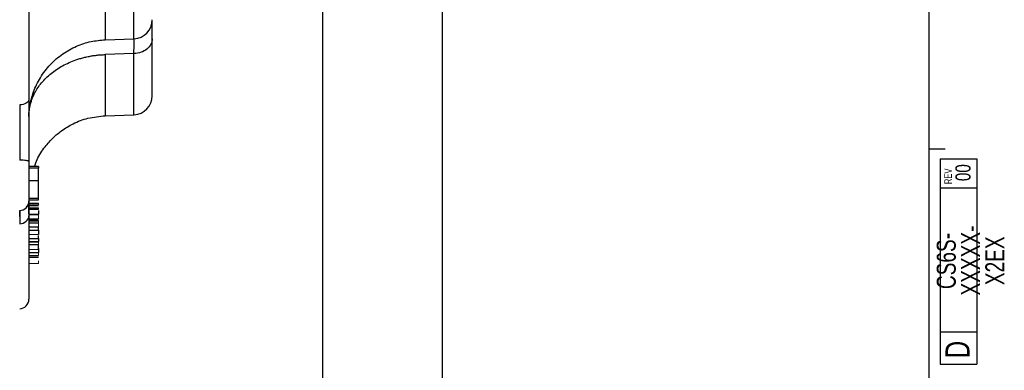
# Model space of a CAD drawing. Header units: inches. Extents: x 0.3 to 34.1, y 0.2 to 21.7.
# Tile 20 of 26: x 26.3 to 34.1, y 5.7 to 8.4. Entities that reach past the tile are written whole.
import ezdxf

# ---------------------------------------------------------------- set-up
doc = ezdxf.new("R2010")
doc.units = ezdxf.units.IN
doc.header["$MEASUREMENT"] = 0
doc.layers.add('SLD-0', color=7, linetype='Continuous', lineweight=25)
doc.styles.add('SLDTEXTSTYLE0', font='TXT', dxfattribs={"width": 0.75})
doc.dimstyles.new('SLDDIMSTYLE0', dxfattribs={"dimtxt": 0.125, "dimasz": 0.13, "dimexe": 0, "dimexo": 0.0625, "dimgap": 0.03125, "dimtad": 0, "dimtih": 1, "dimtoh": 1, "dimlfac": 0.8, "dimrnd": 1e-09, "dimzin": 12, "dimdsep": 46, "dimtxsty": 'SLDTEXTSTYLE0', "dimsah": 1, "dimcen": 0.09, "dimadec": 0, "dimazin": 3, "dimtfac": 1, "dimtofl": 0, "dimtmove": 0, "dimatfit": 3, "dimfxl": 1, "dimfrac": 2, "dimtolj": 1, "dimtzin": 12, "dimarcsym": 0})
doc.dimstyles.new('SLDDIMSTYLE1', dxfattribs={"dimtxt": 0.125, "dimasz": 0.13, "dimexe": 0, "dimexo": 0.0625, "dimgap": 0.03125, "dimtad": 0, "dimtih": 1, "dimtoh": 1, "dimlfac": 0.8, "dimrnd": 1e-09, "dimzin": 4, "dimdsep": 46, "dimtxsty": 'SLDTEXTSTYLE0', "dimsah": 1, "dimcen": 0.09, "dimadec": 0, "dimazin": 1, "dimtfac": 1, "dimtofl": 0, "dimtmove": 0, "dimatfit": 3, "dimfxl": 1, "dimfrac": 2, "dimtolj": 1, "dimtzin": 12, "dimarcsym": 0})

# ---------------------------------------------------------------- blocks, each defined once
blk = doc.blocks.new('SW_NOTE_0')
at = {"color": 0, "linetype": 'Continuous', "lineweight": 0, "char_height": 0.15, "attachment_point": 2, "rotation": 90, "style": 'SLDTEXTSTYLE0'}
for s, insert in [('XXXXX-', (-0.0017, 0.2684)), ('CS6S-', (-0.1934, 0.2648)), ('X2EX', (0.19, 0.2667))]:
    blk.add_mtext(s, dxfattribs=dict(at, insert=insert))
blk = doc.blocks.new('_D_10')
at = {"layer": 'SLD-0'}
for p, q in [((23.2396, 13.7484), (28.8595, 13.7484)), ((28.7345, 13.7484), (28.7345, 9.6052)), ((28.4805, 9.5798), (28.4424, 9.5798)), ((28.4424, 9.5798), (28.4424, 9.3814)), ((28.9885, 9.5798), (29.0266, 9.5798)), ((29.0266, 9.5798), (29.0266, 9.3814)), ((28.4424, 9.3814), (28.4805, 9.3814)), ((29.0266, 9.3814), (28.9885, 9.3814)), ((28.7345, 4.6187), (28.7345, 9.1944)), ((26.2937, 4.6187), (28.8595, 4.6187))]:
    blk.add_line(p, q, dxfattribs=at)
for points in [[(28.7345, 13.7484), (28.7145, 13.6184), (28.7545, 13.6184)], [(28.7345, 4.6187), (28.7545, 4.7487), (28.7145, 4.7487)]]:
    blk.add_solid(points, dxfattribs=at)
at = {"layer": 'SLD-0', "char_height": 0.125, "attachment_point": 1, "style": 'SLDTEXTSTYLE0'}
for s, insert in [('185.52', (28.4805, 9.5425)), ('7.30', (28.5729, 9.3555))]:
    blk.add_mtext(s, dxfattribs=dict(at, insert=insert))
blk = doc.blocks.new('_D_11')
at = {"layer": 'SLD-0'}
for p, q in [((23.2396, 13.7484), (29.8044, 13.7484)), ((29.6794, 13.7484), (29.6794, 9.2643)), ((29.4254, 9.2389), (29.3873, 9.2389)), ((29.3873, 9.2389), (29.3873, 9.0405)), ((29.9334, 9.2389), (29.9715, 9.2389)), ((29.9715, 9.2389), (29.9715, 9.0405)), ((29.3873, 9.0405), (29.4254, 9.0405)), ((29.9715, 9.0405), (29.9334, 9.0405)), ((29.6794, 3.0687), (29.6794, 8.8534)), ((22.4624, 3.0687), (29.8044, 3.0687))]:
    blk.add_line(p, q, dxfattribs=at)
for points in [[(29.6794, 13.7484), (29.6594, 13.6184), (29.6994, 13.6184)], [(29.6794, 3.0687), (29.6994, 3.1987), (29.6594, 3.1987)]]:
    blk.add_solid(points, dxfattribs=at)
at = {"layer": 'SLD-0', "char_height": 0.125, "attachment_point": 1, "style": 'SLDTEXTSTYLE0'}
for s, insert in [('217.01', (29.4254, 9.2016)), ('8.54', (29.5178, 9.0146))]:
    blk.add_mtext(s, dxfattribs=dict(at, insert=insert))

msp = doc.modelspace()

# ---------------------------------------------------------------- linework, layer by layer
at = {"color": 8, "linetype": 'Continuous', "lineweight": 25}
for p, q in [((27.242, 8.2794), (27.242, 9.0721)), ((27.015, 8.1545), (27.015, 7.6715)), ((27.242, 7.6795), (27.242, 8.1624))]:
    msp.add_line(p, q, dxfattribs=at)
at = {"color": 7, "linetype": 'Continuous', "lineweight": 25}
for p, q in [((27.0148, 8.2715), (27.242, 8.2794)), ((27.242, 8.1624), (27.015, 8.1545)), ((27.015, 7.6715), (27.242, 7.6795)), ((26.4118, 7.3107), (26.4118, 6.9976)), ((26.4868, 7.2708), (26.4118, 7.2708)), ((26.4868, 7.2563), (26.4118, 7.2563)), ((26.4868, 7.1591), (26.4868, 7.2563)), ((26.4118, 7.1591), (26.4868, 7.1591)), ((26.4118, 7.0211), (26.4868, 7.0211)), ((26.4118, 7.0062), (26.4868, 7.0062)), ((26.4868, 6.9786), (26.4118, 6.9786)), ((26.4118, 6.9337), (26.4868, 6.9337)), ((26.4118, 6.8515), (26.4868, 6.8515)), ((26.4868, 6.8409), (26.4868, 6.8446)), ((26.4868, 6.8382), (26.4118, 6.8382)), ((26.4118, 6.8258), (26.4868, 6.8258)), ((26.4118, 6.7939), (26.4868, 6.7939)), ((26.4118, 6.7934), (26.4868, 6.7934)), ((26.4118, 6.7672), (26.4868, 6.7672)), ((26.4868, 6.7672), (26.4868, 6.7904)), ((26.4118, 6.7014), (26.4868, 6.7014)), ((26.4868, 6.7014), (26.4868, 6.7258)), ((26.4118, 6.6768), (26.4868, 6.6768)), ((26.4118, 6.6547), (26.4868, 6.6547)), ((26.4118, 6.5902), (26.4868, 6.5902)), ((26.4118, 6.5689), (26.4868, 6.5689)), ((26.4118, 6.5558), (26.4868, 6.5558))]:
    msp.add_line(p, q, dxfattribs=at)
at = {"color": 144, "linetype": 'Continuous', "lineweight": 18}
for p, q in [((26.4118, 6.9683), (26.4868, 6.9683)), ((26.4118, 6.96), (26.4868, 6.96)), ((26.4868, 6.9588), (26.4118, 6.9588)), ((26.4118, 6.9444), (26.4868, 6.9444)), ((26.4868, 6.9354), (26.4118, 6.9354)), ((26.4868, 6.9444), (26.4868, 6.9384)), ((26.4118, 6.8934), (26.4868, 6.8934)), ((26.4868, 6.8905), (26.4118, 6.8905)), ((26.4118, 6.8883), (26.4868, 6.8883)), ((26.4868, 6.8583), (26.4118, 6.8583)), ((26.4118, 6.7328), (26.4868, 6.7328)), ((26.4118, 6.6796), (26.4868, 6.6796)), ((26.4868, 6.6536), (26.4118, 6.6536)), ((26.4868, 6.6512), (26.4118, 6.6512)), ((26.4118, 6.6152), (26.4868, 6.6152)), ((26.4118, 6.5515), (26.4868, 6.5515)), ((26.4868, 6.5047), (26.4118, 6.5047))]:
    msp.add_line(p, q, dxfattribs=at)
at = {"color": 7, "linetype": 'Continuous', "lineweight": 25}
for centre, radius, start in [((27.2368, 8.4293), 0.15, 272), ((27.2368, 7.8294), 0.15, 271.99999), ((26.3368, 6.9976), 0.075, 272), ((26.3368, 6.2219), 0.075, 272)]:
    msp.add_arc(centre, radius, start, 0, dxfattribs=at)
for points, knots in [([(26.4118, 11.9994), (26.4118, 11.988), (26.4118, 11.9654), (26.4118, 11.9311), (26.4118, 11.8966), (26.4118, 11.8619), (26.4118, 11.8269), (26.4118, 11.7917), (26.4118, 11.7563), (26.4118, 11.7206), (26.4118, 11.6846), (26.4118, 11.6485), (26.4118, 11.6121), (26.4118, 11.5755), (26.4118, 11.4684), (26.4118, 11.2871), (26.4118, 11.024), (26.4118, 10.7522), (26.4118, 10.472), (26.4118, 10.1872), (26.4118, 9.8995), (26.4118, 9.6117), (26.4118, 9.3269), (26.4118, 9.0467), (26.4118, 8.775), (26.4118, 8.5118), (26.4118, 8.3198), (26.4118, 8.1919), (26.4118, 8.1245), (26.4118, 8.0578), (26.4118, 7.992), (26.4118, 7.927), (26.4118, 7.8627), (26.4118, 7.8206), (26.4118, 7.7995)], [0, 0, 0, 0, 0.0092393, 0.0184723, 0.0277, 0.0369236, 0.0461443, 0.0553632, 0.0645816, 0.0738006, 0.0830212, 0.0922448, 0.1014724, 0.1107053, 0.1199445, 0.1820216, 0.2441099, 0.3076878, 0.3712773, 0.4356331, 0.5000007, 0.5643565, 0.6287242, 0.6923019, 0.7558916, 0.8179684, 0.880057, 0.8972075, 0.9143403, 0.9314629, 0.9485827, 0.9657072, 0.9828438, 1, 1, 1, 1]), ([(27.3868, 8.2797), (27.3868, 8.312), (27.3868, 8.3741), (27.3868, 8.4058), (27.3868, 8.421)], [0, 0, 0, 0, 0.519188, 1, 1, 1, 1]), ([(26.4118, 7.6652), (26.4121, 7.678), (26.4128, 7.7027), (26.419, 7.748), (26.4299, 7.8), (26.4479, 7.8593), (26.4723, 7.9176), (26.5128, 7.9922), (26.5781, 8.0782), (26.6759, 8.1629), (26.7855, 8.2235), (26.8998, 8.2614), (26.9773, 8.2682), (27.015, 8.2715)], [0, 0, 0, 0, 0.079113, 0.153787, 0.220528, 0.28058, 0.34025, 0.4021, 0.528324, 0.652943, 0.774186, 0.890338, 1, 1, 1, 1]), ([(27.3868, 8.2797), (27.3868, 8.2647), (27.383, 8.2497), (27.3687, 8.2218), (27.358, 8.209), (27.3313, 8.1874), (27.3153, 8.1786), (27.2803, 8.1664), (27.2612, 8.163), (27.242, 8.1624)], [0, 0, 0, 0, 0.25, 0.25, 0.5, 0.5, 0.75, 0.75, 1, 1, 1, 1]), ([(27.242, 8.1624), (27.2421, 8.1807), (27.2423, 8.2147), (27.2425, 8.2552), (27.2425, 8.2709), (27.2425, 8.2796)], [0, 0, 0, 0, 0.342081, 0.637532, 1, 1, 1, 1]), ([(27.3868, 7.8294), (27.3868, 7.8294), (27.3868, 7.8295), (27.3868, 7.8309), (27.3868, 7.8337), (27.3868, 7.8384), (27.3868, 7.8464), (27.3868, 7.86), (27.3868, 7.8774), (27.3868, 7.9054), (27.3868, 7.9405), (27.3868, 7.9823), (27.3868, 8.028), (27.3868, 8.0922), (27.3868, 8.1557), (27.3868, 8.2023), (27.3868, 8.2283), (27.3868, 8.2563), (27.3868, 8.2734), (27.3868, 8.2797)], [0, 0, 0, 0, 0.0203, 0.064876, 0.10028, 0.129625, 0.194426, 0.259225, 0.323127, 0.386906, 0.514538, 0.576581, 0.638512, 0.76244, 0.88121, 0.899292, 0.940559, 0.977881, 1, 1, 1, 1]), ([(26.4118, 7.6652), (26.4118, 7.6701), (26.412, 7.6799), (26.4128, 7.6945), (26.4142, 7.709), (26.4161, 7.7233), (26.4186, 7.7376), (26.4215, 7.7518), (26.4251, 7.7659), (26.4291, 7.7799), (26.4337, 7.7939), (26.4387, 7.8077), (26.4444, 7.8215), (26.4505, 7.8351), (26.4694, 7.8733), (26.5094, 7.9335), (26.5844, 8.0074), (26.6761, 8.0687), (26.7561, 8.1042), (26.8141, 8.1229), (26.8464, 8.1317), (26.8791, 8.1392), (26.9123, 8.1452), (26.9461, 8.1498), (26.9803, 8.1531), (27.0034, 8.154), (27.015, 8.1545)], [0, 0, 0, 0, 0.019536, 0.038963, 0.058287, 0.077527, 0.096705, 0.115844, 0.134964, 0.154084, 0.173219, 0.192383, 0.211591, 0.230856, 0.250192, 0.37508, 0.500011, 0.624934, 0.74983, 0.78558, 0.821152, 0.856639, 0.892144, 0.927798, 0.963686, 1, 1, 1, 1]), ([(26.4118, 7.7995), (26.4118, 7.7945), (26.4118, 7.7844), (26.4118, 7.7689), (26.4118, 7.7532), (26.4118, 7.7372), (26.4118, 7.7209), (26.4118, 7.7045), (26.4118, 7.6739), (26.4118, 7.6282), (26.4118, 7.5665), (26.4118, 7.5032), (26.4118, 7.4498), (26.4118, 7.4069), (26.4118, 7.3748), (26.4118, 7.3426), (26.4118, 7.3213), (26.4118, 7.3107)], [0, 0, 0, 0, 0.035675, 0.071324, 0.106972, 0.142644, 0.178364, 0.214157, 0.250048, 0.374994, 0.500045, 0.624895, 0.74997, 0.812525, 0.87496, 0.937407, 1, 1, 1, 1]), ([(26.3394, 7.7567), (26.3395, 7.7123), (26.3395, 7.6633), (26.3396, 7.5659), (26.3396, 7.5182), (26.3395, 7.4388), (26.3395, 7.408), (26.3395, 7.3582), (26.3394, 7.3391), (26.3394, 7.3202)], [-1.040161, -1.040161, -1.040161, -1.040161, -0.910141, -0.910141, -0.702109, -0.702109, -0.369257, -0.369257, 0, 0, 0, 0]), ([(26.4158, 7.7118), (26.4158, 7.7174), (26.4158, 7.7245), (26.4176, 7.7314), (26.418, 7.7328)], [0, 0, 0, 0, 0.788737, 1, 1, 1, 1]), ([(26.4573, 7.2708), (26.4635, 7.2895), (26.4823, 7.3458), (26.534, 7.4222), (26.6002, 7.4974), (26.6745, 7.5593), (26.7657, 7.6138), (26.8817, 7.6584), (26.9691, 7.667), (27.015, 7.6715)], [0, 0, 0, 0, 0.081085, 0.243656, 0.374712, 0.493446, 0.639908, 0.811051, 1, 1, 1, 1]), ([(26.4118, 7.3107), (26.4118, 7.3119), (26.4099, 7.3131), (26.4027, 7.3154), (26.3974, 7.3164), (26.3841, 7.3182), (26.3761, 7.3189), (26.3585, 7.3199), (26.349, 7.3202), (26.3394, 7.3202)], [0, 0, 0, 0, 0.25, 0.25, 0.5, 0.5, 0.75, 0.75, 1, 1, 1, 1]), ([(26.4868, 7.2695), (26.4868, 7.2698), (26.4868, 7.2704), (26.4868, 7.271), (26.4868, 7.2713), (26.4868, 7.2715), (26.4868, 7.271), (26.4868, 7.2696), (26.4868, 7.2674), (26.4868, 7.2644), (26.4868, 7.2608), (26.4868, 7.2578), (26.4868, 7.2563)], [0, 0, 0, 0, 0.048705, 0.099747, 0.154145, 0.212744, 0.332736, 0.46179, 0.596535, 0.730545, 0.868684, 1, 1, 1, 1]), ([(26.4868, 7.0211), (26.4868, 7.0267), (26.4868, 7.0356), (26.4868, 7.057), (26.4868, 7.0695), (26.4868, 7.096), (26.4868, 7.1101), (26.4868, 7.1368), (26.4868, 7.1495), (26.4868, 7.1591)], [0, 0, 0, 0, 0.25, 0.25, 0.5, 0.5, 0.75, 0.75, 1, 1, 1, 1]), ([(26.4868, 7.0351), (26.4868, 7.0384), (26.4868, 7.0452), (26.4868, 7.0517), (26.4868, 7.0551)], [0, 0, 0, 0, 0.47883, 1, 1, 1, 1]), ([(26.4868, 7.0066), (26.4868, 7.007), (26.4868, 7.0089), (26.4868, 7.0157), (26.4868, 7.0211)], [0, 0, 0, 0, 0.210179, 1, 1, 1, 1]), ([(26.4117, 6.896), (26.4117, 6.8983), (26.4117, 6.9097), (26.4113, 6.9258), (26.4106, 6.9439), (26.4091, 6.9608), (26.4077, 6.9686), (26.4057, 6.9694), (26.405, 6.9696)], [0, 0, 0, 0, 0.048308, 0.239323, 0.407748, 0.615308, 0.877894, 1, 1, 1, 1]), ([(26.4118, 6.9976), (26.4118, 6.9944), (26.4118, 6.9861), (26.4118, 6.9477), (26.4118, 6.9028), (26.4118, 6.8804)], [0, 0, 0, 0, 0.240998, 0.620469, 1, 1, 1, 1]), ([(26.4868, 6.9224), (26.4868, 6.9176), (26.4868, 6.9074), (26.4868, 6.8982), (26.4868, 6.8934)], [0, 0, 0, 0, 0.476567, 1, 1, 1, 1]), ([(26.4118, 6.8804), (26.4118, 6.8725), (26.4118, 6.8569), (26.4118, 6.8339), (26.4118, 6.8113), (26.4118, 6.7891), (26.4118, 6.7673), (26.4118, 6.7459), (26.4118, 6.7249), (26.4118, 6.7043), (26.4118, 6.6841), (26.4118, 6.6643), (26.4118, 6.6449), (26.4118, 6.6259), (26.4118, 6.5718), (26.4118, 6.4899), (26.4118, 6.3943), (26.4118, 6.3183), (26.4118, 6.2762), (26.4118, 6.2546), (26.4118, 6.2445), (26.4118, 6.2362), (26.4118, 6.2298), (26.4118, 6.2253), (26.4118, 6.2224), (26.4118, 6.222), (26.4118, 6.2219)], [0, 0, 0, 0, 0.018478, 0.036942, 0.055396, 0.073843, 0.092283, 0.11072, 0.129155, 0.147592, 0.166032, 0.184478, 0.202932, 0.221397, 0.239874, 0.364021, 0.48819, 0.615338, 0.742509, 0.779333, 0.816114, 0.852869, 0.889617, 0.926375, 0.963164, 1, 1, 1, 1]), ([(26.4868, 6.7672), (26.4868, 6.7661), (26.4868, 6.7639), (26.4868, 6.7604), (26.4868, 6.7562), (26.4868, 6.7514), (26.4868, 6.7463), (26.4868, 6.7416), (26.4868, 6.7377), (26.4868, 6.7345), (26.4868, 6.7333), (26.4868, 6.7328)], [0, 0, 0, 0, 0.085093, 0.173239, 0.265984, 0.399223, 0.535185, 0.664705, 0.786352, 0.899925, 1, 1, 1, 1]), ([(26.4868, 6.7014), (26.4868, 6.6993), (26.4868, 6.6954), (26.4868, 6.69), (26.4868, 6.6856), (26.4868, 6.6824), (26.4868, 6.6804), (26.4868, 6.6796)], [0, 0, 0, 0, 0.297161, 0.575642, 0.750791, 0.891896, 1, 1, 1, 1]), ([(26.4868, 6.6152), (26.4868, 6.6158), (26.4868, 6.6172), (26.4868, 6.6215), (26.4868, 6.6245), (26.4868, 6.6317), (26.4868, 6.636), (26.4868, 6.6445), (26.4868, 6.6488), (26.4868, 6.6512)], [0, 0, 0, 0, 0.25, 0.25, 0.5, 0.5, 0.75, 0.75, 1, 1, 1, 1]), ([(26.4868, 6.6219), (26.4868, 6.6208), (26.4868, 6.6184), (26.4868, 6.6148), (26.4868, 6.6106), (26.4868, 6.606), (26.4868, 6.6013), (26.4868, 6.5971), (26.4868, 6.5937), (26.4868, 6.5912), (26.4868, 6.5905), (26.4868, 6.5902)], [0, 0, 0, 0, 0.086324, 0.175321, 0.26856, 0.401716, 0.53749, 0.666272, 0.787536, 0.900425, 1, 1, 1, 1])]:
    msp.add_open_spline(points, degree=3, knots=knots, dxfattribs=at)
at = {"color": 8, "linetype": 'Continuous', "lineweight": 25}
for points, knots in [([(27.015, 8.7594), (27.015, 8.7238), (27.015, 8.6525), (27.015, 8.5507), (27.015, 8.4589), (27.015, 8.3815), (27.015, 8.3217), (27.015, 8.2849), (27.015, 8.269), (27.015, 8.2726), (27.015, 8.2731)], [0, 0, 0, 0, 0.139424, 0.278848, 0.4182719, 0.5576959, 0.6971199, 0.8365439, 0.9759678, 1, 1, 1, 1]), ([(26.3396, 6.9234), (26.3396, 6.9228), (26.3396, 6.92), (26.3396, 6.9091), (26.3396, 6.8904), (26.3395, 6.8685), (26.3395, 6.8455), (26.3394, 6.8267), (26.3394, 6.8188)], [0, 0, 0, 0, 0.0618021, 0.279237, 0.4979335, 0.6499117, 0.8529825, 1, 1, 1, 1]), ([(26.3395, 6.8761), (26.3396, 6.8847), (26.3396, 6.9012), (26.3396, 6.9167), (26.3396, 6.9209), (26.3396, 6.9223)], [0, 0, 0, 0, 0.42038, 0.8060476, 1, 1, 1, 1])]:
    msp.add_open_spline(points, degree=3, knots=knots, dxfattribs=at)
at = {"color": 7, "linetype": 'Continuous', "lineweight": 25}
for points in [[(26.4118, 7.7995), (26.4118, 7.7885), (26.3963, 7.7667), (26.3586, 7.7571), (26.3394, 7.7567)], [(26.3394, 6.8188), (26.3586, 6.8194), (26.3963, 6.8332), (26.4118, 6.8646), (26.4118, 6.8804)]]:
    msp.add_open_spline(points, degree=3, dxfattribs=at)
at = {"color": 144, "linetype": 'Continuous', "lineweight": 18}
for points, knots in [([(26.4868, 6.9683), (26.4868, 6.9699), (26.4868, 6.9733), (26.4868, 6.9763), (26.4868, 6.9782), (26.4868, 6.9784), (26.4868, 6.9784)], [0, 0, 0, 0, 0.276034, 0.5974, 0.940664, 1, 1, 1, 1]), ([(26.4868, 6.9339), (26.4868, 6.9335), (26.4868, 6.9329), (26.4868, 6.9345), (26.4868, 6.9354)], [0, 0, 0, 0, 0.5070281, 1, 1, 1, 1]), ([(26.4868, 6.8934), (26.4868, 6.8919), (26.4868, 6.8888), (26.4868, 6.8843), (26.4868, 6.8801), (26.4868, 6.876), (26.4868, 6.8721), (26.4868, 6.8684), (26.4868, 6.8648), (26.4868, 6.8614), (26.4868, 6.8594), (26.4868, 6.8583)], [0, 0, 0, 0, 0.0986645, 0.1994256, 0.3027733, 0.409162, 0.5190083, 0.6326908, 0.7505513, 0.8728963, 1, 1, 1, 1]), ([(26.4868, 6.8258), (26.4868, 6.8274), (26.4868, 6.8311), (26.4868, 6.8347), (26.4868, 6.8373), (26.4868, 6.8378), (26.4868, 6.8379)], [0, 0, 0, 0, 0.2597833, 0.5622303, 0.8852858, 1, 1, 1, 1]), ([(26.4868, 6.6796), (26.4868, 6.6791), (26.4868, 6.678), (26.4868, 6.6763), (26.4868, 6.6744), (26.4868, 6.6717), (26.4868, 6.6682), (26.4868, 6.6643), (26.4868, 6.6606), (26.4868, 6.6574), (26.4868, 6.6549), (26.4868, 6.654), (26.4868, 6.6536)], [0, 0, 0, 0, 0.0470037, 0.0985943, 0.1558692, 0.2196328, 0.3496342, 0.4910304, 0.6331236, 0.7671714, 0.8939349, 1, 1, 1, 1]), ([(26.4868, 6.5689), (26.4868, 6.5695), (26.4868, 6.5707), (26.4868, 6.5751), (26.4868, 6.5809), (26.4868, 6.5867), (26.4868, 6.5908), (26.4868, 6.592)], [0, 0, 0, 0, 0.183472, 0.396442, 0.624328, 0.888016, 1, 1, 1, 1]), ([(26.4868, 6.5707), (26.4868, 6.5703), (26.4868, 6.5688), (26.4868, 6.5689), (26.4868, 6.5689)], [0, 0, 0, 0, 0.264944, 1, 1, 1, 1]), ([(26.4868, 6.5262), (26.4868, 6.5257), (26.4868, 6.5247), (26.4868, 6.5228), (26.4868, 6.5207), (26.4868, 6.5183), (26.4868, 6.5167), (26.4868, 6.5159)], [0, 0, 0, 0, 0.226023, 0.430685, 0.621595, 0.808051, 1, 1, 1, 1]), ([(26.4868, 6.5159), (26.4868, 6.5155), (26.4868, 6.5147), (26.4868, 6.5135), (26.4868, 6.512), (26.4868, 6.5104), (26.4868, 6.5086), (26.4868, 6.5071), (26.4868, 6.5058), (26.4868, 6.5049), (26.4868, 6.5048), (26.4868, 6.5047)], [0, 0, 0, 0, 0.066291, 0.140162, 0.223584, 0.350757, 0.489134, 0.626591, 0.759615, 0.887209, 1, 1, 1, 1])]:
    msp.add_open_spline(points, degree=3, knots=knots, dxfattribs=at)
msp.add_open_spline([(26.4868, 6.8258), (26.4868, 6.8153), (26.4868, 6.7979), (26.4868, 6.7939)], degree=3, dxfattribs=at)
at = {"layer": 'SLD-0'}
for p, q in [((33.5229, 0.4106), (33.5229, 21.4106)), ((33.5229, 7.4106), (33.6479, 7.4106)), ((33.6101, 7.3315), (33.8999, 7.3315)), ((33.6101, 7.3315), (33.6101, 5.7089)), ((33.8999, 7.3315), (33.8999, 5.7089)), ((33.8999, 7.0994), (33.6101, 7.0994)), ((33.6101, 5.965), (33.8999, 5.965)), ((33.6101, 5.7089), (33.8999, 5.7089))]:
    msp.add_line(p, q, dxfattribs=at)

# ---------------------------------------------------------------- block references
at = {"color": 7, "linetype": 'Continuous', "lineweight": 0}
msp.add_blockref('SW_NOTE_0', (33.7761, 6.2593), dxfattribs=at)

# ---------------------------------------------------------------- texts
at = {"color": 7, "linetype": 'Continuous', "lineweight": 0, "rotation": 90, "style": 'SLDTEXTSTYLE0'}
for s, insert, char_height, attachment_point in [('REV', (33.6421, 7.1314), 0.06, 1), ('00', (33.7297, 7.222), 0.12, 2), ('D', (33.6513, 5.7559), 0.19, 1)]:
    msp.add_mtext(s, dxfattribs=dict(at, insert=insert, char_height=char_height, attachment_point=attachment_point))

# ---------------------------------------------------------------- dimensions: what is measured, and where the dimension line sits
at = {"layer": 'SLD-0'}
for base, p2, dimstyle, picture, middle in [((29.6794, 3.0687), (22.4124, 3.0687), 'SLDDIMSTYLE0', '_D_11', (29.6794, 9.0589)), ((28.7345, 4.6187), (26.2437, 4.6187), 'SLDDIMSTYLE1', '_D_10', (28.7345, 9.3998))]:
    dim = msp.add_linear_dim(base=base, p1=(23.1896, 13.7484), p2=p2, angle=90, dimstyle=dimstyle, dxfattribs=at)
    dim.commit()
    dim.dimension.update_dxf_attribs({"geometry": picture, "text_midpoint": middle, "dimtype": 160})

doc.saveas('drawing.dxf')
